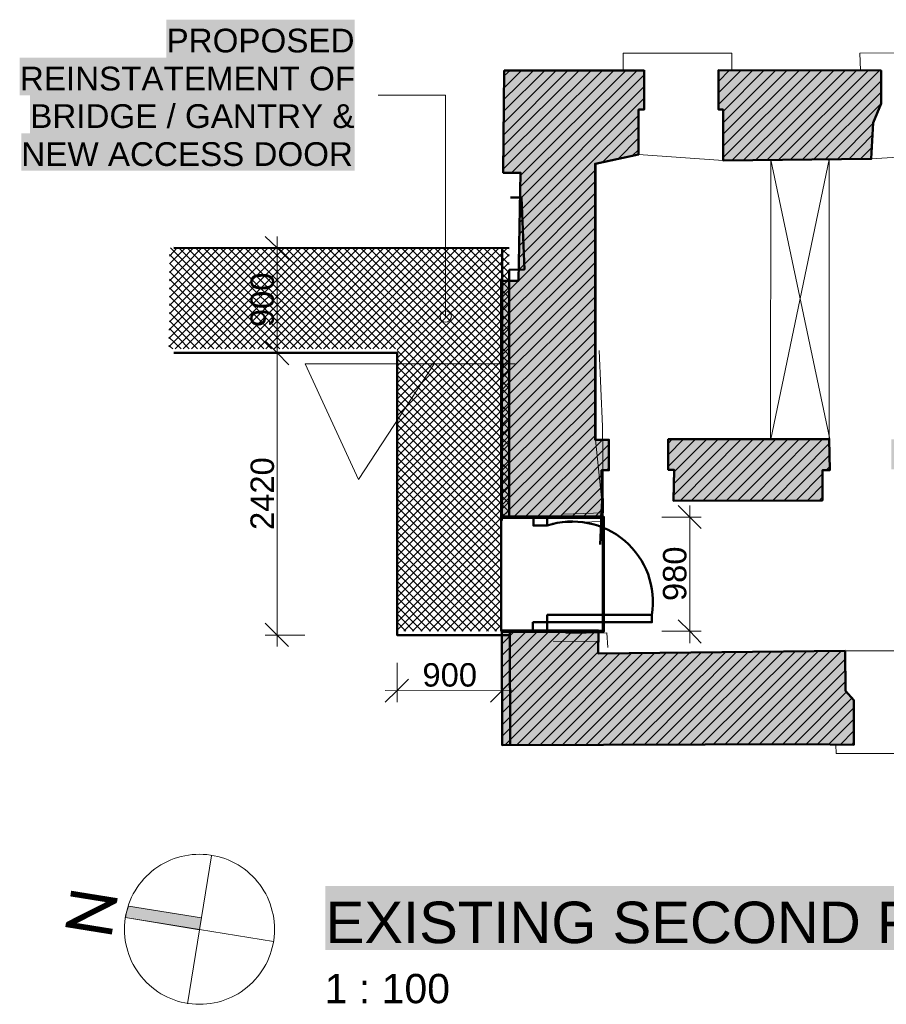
# Model space of a CAD drawing. Header units: metres. Extents: x 0 to 27.5, y 0 to 23.4.
# Tile 28 of 33: x 14.5 to 17.5, y 18.8 to 22.1. Entities that reach past the tile are written whole.
import ezdxf

# ---------------------------------------------------------------- set-up
doc = ezdxf.new("R2010")
doc.units = ezdxf.units.M
doc.layers.add('PDF_Geometry', color=7, linetype='Continuous')
doc.layers.add('PDF_Text', color=7, linetype='Continuous')
doc.layers.add('PDF_Solid Fills', color=7, linetype='Continuous', true_color=0xffffff)
doc.styles.add('PDF Arial', font='arial.ttf')
doc.styles.add('PDF Calibri Light', font='calibril.ttf')

msp = doc.modelspace()

# ---------------------------------------------------------------- hatches: boundary and pattern name
at = {"layer": 'PDF_Solid Fills', "linetype": 'Continuous', "transparency": 33554559}
h = msp.add_hatch(color=256, dxfattribs=at)
h.paths.add_polyline_path([(17.6993, 21.9439), (17.6993, 21.8306), (17.7009, 21.8306), (17.7009, 21.824), (17.7026, 21.824), (17.7026, 21.8173), (17.7043, 21.8173), (17.7043, 21.809), (17.7059, 21.809), (17.7059, 21.8023), (17.7076, 21.8023), (17.7076, 21.7956), (17.7093, 21.7956), (17.7093, 21.7873), (17.7109, 21.7873), (17.7109, 21.7806), (17.7126, 21.7806), (17.7126, 21.774), (17.7143, 21.774), (17.7143, 21.7656), (17.7159, 21.7656), (17.7159, 21.759), (17.7176, 21.759), (17.7176, 21.7523), (17.7193, 21.7523), (17.7193, 21.744), (17.7209, 21.744), (17.7209, 21.7373), (17.7226, 21.7373), (17.7226, 21.7306), (17.7243, 21.7306), (17.7243, 21.7223), (17.7259, 21.7223), (17.7259, 21.7156), (17.7276, 21.7156), (17.7276, 21.709), (17.7293, 21.709), (17.7293, 21.7006), (17.7309, 21.7006), (17.7309, 21.694), (17.7326, 21.694), (17.7326, 21.6873), (17.7343, 21.6873), (17.7343, 21.679), (17.7359, 21.679), (17.7359, 21.6723), (17.7376, 21.6723), (17.7376, 21.664), (17.7443, 21.664), (17.7976, 21.6506), (17.8026, 21.649), (17.8626, 21.634), (17.8676, 21.6323), (17.8676, 20.6973), (17.4843, 20.6973), (17.4843, 20.5957), (17.5043, 20.5957), (17.5026, 20.494), (18.0543, 20.4923), (18.0543, 20.594), (18.0776, 20.594), (18.0776, 20.699), (18.0759, 20.7007), (18.0776, 21.624), (18.1959, 21.624), (18.1959, 21.7873), (18.1976, 21.789), (18.2043, 21.8023), (18.2059, 21.804), (18.2126, 21.8173), (18.2143, 21.819), (18.2193, 21.829), (18.2209, 21.9439)])
h.paths.add_polyline_path([(16.901, 21.9439), (16.901, 21.8106), (16.916, 21.8106), (16.916, 21.6406), (17.416, 21.6456), (17.421, 21.7356), (17.4226, 21.7673), (17.426, 21.774), (17.4276, 21.779), (17.4293, 21.7823), (17.431, 21.7873), (17.4326, 21.7906), (17.4343, 21.7956), (17.4376, 21.8023), (17.4393, 21.8073), (17.441, 21.8106), (17.4426, 21.8156), (17.4443, 21.819), (17.446, 21.824), (17.4476, 21.8273), (17.4493, 21.9439)])
h.paths.add_polyline_path([(18.5009, 21.6223), (18.9892, 21.6223), (18.9892, 21.9456), (18.4842, 21.9456), (18.4842, 21.8306), (18.4859, 21.8306), (18.5009, 21.8156)])
h.paths.add_polyline_path([(18.2659, 20.699), (18.2659, 20.5957), (18.2859, 20.5957), (18.2843, 20.4957), (18.8409, 20.494), (18.8409, 20.699)])
h.paths.add_polyline_path([(17.251, 20.4907), (17.251, 20.5923), (17.276, 20.5923), (17.276, 20.6973), (16.731, 20.6973), (16.731, 20.594), (16.751, 20.594), (16.751, 20.4907)])
h = msp.add_hatch(color=256, dxfattribs=at)
h.paths.add_polyline_path([(21.8758, 20.0574), (21.8741, 20.034), (21.7508, 20.0324), (21.7491, 19.9774), (21.6041, 19.9757), (21.6008, 19.8457), (21.5991, 19.8424), (21.5941, 19.8374), (21.5925, 19.834), (21.5858, 19.8274), (21.5841, 19.824), (21.5791, 19.819), (21.5775, 19.8157), (21.5708, 19.809), (21.5691, 19.8057), (21.5625, 19.799), (21.5625, 19.6674), (22.8074, 19.6674), (22.8074, 19.884), (22.8057, 19.884), (22.8057, 19.9624), (22.5274, 19.9624), (21.9708, 19.959), (21.9708, 20.0574)])
h.paths.add_polyline_path([(21.0525, 20.0607), (21.0208, 20.059), (20.9875, 20.0574), (20.9875, 19.9707), (20.0342, 19.9707), (20.0325, 19.8607), (20.0159, 19.794), (20.0142, 19.789), (20.0159, 19.7874), (20.0159, 19.6674), (21.3241, 19.669), (21.3258, 19.784), (21.3241, 19.784), (21.3241, 19.7924), (21.3225, 19.7924), (21.3225, 19.8007), (21.3208, 19.8007), (21.3208, 19.809), (21.3191, 19.809), (21.3191, 19.8174), (21.3175, 19.8174), (21.3175, 19.8257), (21.3158, 19.8257), (21.3158, 19.8974), (21.3141, 19.8974), (21.3141, 19.9674), (21.3125, 19.969), (21.1841, 19.969), (21.1841, 20.034), (21.0858, 20.034), (21.0858, 20.0607)])
h.paths.add_polyline_path([(16.1677, 20.434), (16.5043, 20.4357), (16.506, 20.4623), (16.5077, 20.5923), (16.531, 20.5923), (16.531, 20.6957), (16.486, 20.6957), (16.486, 21.629), (16.5027, 21.6323), (16.5093, 21.634), (16.5177, 21.6356), (16.5243, 21.6373), (16.541, 21.6406), (16.5477, 21.6423), (16.556, 21.644), (16.5627, 21.6456), (16.571, 21.6473), (16.5777, 21.649), (16.5943, 21.6523), (16.601, 21.654), (16.6093, 21.6556), (16.616, 21.6573), (16.6243, 21.659), (16.631, 21.659), (16.631, 21.8106), (16.6493, 21.8106), (16.6493, 21.9423), (16.1777, 21.9423), (16.1743, 21.599), (16.2327, 21.5973), (16.231, 21.5073), (16.2277, 21.324), (16.226, 21.234), (16.1677, 21.2323)])
h.paths.add_polyline_path([(17.6193, 19.9824), (17.6159, 19.8124), (17.5943, 19.8107), (17.5943, 19.669), (19.7742, 19.669), (19.7742, 19.7674), (19.7725, 19.7674), (19.7725, 19.7857), (19.7709, 19.7857), (19.7709, 19.804), (19.7692, 19.804), (19.7692, 19.8224), (19.7675, 19.8224), (19.7675, 19.8407), (19.7659, 19.8407), (19.7659, 19.859), (19.7642, 19.859), (19.7642, 19.8774), (19.7625, 19.8774), (19.7625, 19.8957), (19.7609, 19.8957), (19.7609, 19.914), (19.7592, 19.914), (19.7592, 19.9324), (19.7575, 19.9324), (19.7575, 19.9507), (19.7559, 19.9507), (19.7559, 19.969), (19.7542, 19.9707), (18.0309, 19.9724), (17.8559, 19.9774), (17.7959, 19.979), (17.6793, 19.9824)])
h.paths.add_polyline_path([(16.171, 19.6657), (16.6843, 19.6674), (17.3576, 19.6674), (17.3576, 19.819), (17.346, 19.8307), (17.3443, 19.8307), (17.3443, 19.834), (17.331, 19.8474), (17.3293, 19.8474), (17.3293, 19.9824), (17.161, 19.9824), (16.661, 19.9774), (16.496, 19.9757), (16.496, 20.049), (16.171, 20.049)])
h.paths.add_polyline_path([(25.0173, 19.974), (23.4174, 19.9657), (23.0957, 19.964), (23.0874, 19.8474), (23.0857, 19.8257), (23.0824, 19.8224), (23.0791, 19.8207), (23.0757, 19.8174), (23.0724, 19.8157), (23.0691, 19.8124), (23.0657, 19.8107), (23.0624, 19.8074), (23.0591, 19.8057), (23.0557, 19.8024), (23.0524, 19.8007), (23.0491, 19.7974), (23.0457, 19.7957), (23.0457, 19.6674), (25.3456, 19.6674), (25.3456, 19.814), (25.344, 19.814), (25.344, 19.854), (25.3423, 19.854), (25.3423, 19.894), (25.3406, 19.894), (25.3406, 19.934), (25.339, 19.934), (25.339, 19.974)])
h.paths.add_polyline_path([(26.7789, 20.0524), (26.6306, 20.0524), (26.6306, 20.029), (26.5989, 20.029), (26.5656, 20.0274), (26.5339, 20.0257), (26.4673, 20.0224), (26.4673, 19.979), (26.1873, 19.979), (25.6273, 19.9757), (25.6256, 19.9574), (25.6206, 19.9074), (25.619, 19.889), (25.6123, 19.8224), (25.6106, 19.819), (25.584, 19.7924), (25.584, 19.6657), (26.7772, 19.6674)])
msp.add_hatch(color=7, dxfattribs=at).paths.add_polyline_path([(14.9711, 19.1124), (14.9211, 19.1207), (14.9094, 19.1207), (14.9077, 19.1174), (14.9027, 19.1024), (14.9011, 19.0924), (14.8994, 19.0841), (15.1394, 19.0441), (15.1511, 19.0424), (15.1511, 19.0524), (15.156, 19.0824), (15.1061, 19.0907), (15.0944, 19.0924), (15.0444, 19.1007), (15.0327, 19.1024), (14.9827, 19.1107)])

# ---------------------------------------------------------------- linework, layer by layer
at = {"layer": 'PDF_Geometry', "linetype": 'Continuous', "lineweight": 9}
for points in [[(16.5793, 21.9439), (16.5793, 22.0006), (16.946, 22.0006), (16.946, 21.9439)], [(17.3793, 21.9439), (17.3776, 22.0006), (17.7443, 22.0023), (17.7443, 21.9456)], [(16.1743, 21.6873), (16.431, 21.9423)], [(16.1743, 21.6473), (16.471, 21.9423)], [(16.1743, 21.609), (16.5093, 21.9423)], [(16.176, 21.844), (16.276, 21.9423)], [(16.176, 21.8056), (16.3143, 21.9423)], [(16.176, 21.7656), (16.3527, 21.9423)], [(16.176, 21.7256), (16.3927, 21.9423)], [(16.1777, 21.9239), (16.1977, 21.9423)], [(16.1777, 21.884), (16.236, 21.9423)], [(16.2027, 21.5973), (16.5477, 21.9423)], [(16.231, 21.549), (16.626, 21.9423)], [(16.231, 21.509), (16.6493, 21.9273)], [(16.2327, 21.5873), (16.5877, 21.9423)], [(16.901, 21.9056), (16.9376, 21.9439)], [(16.901, 21.8673), (16.9776, 21.9439)], [(16.901, 21.8273), (17.016, 21.9439)], [(16.916, 21.804), (17.0543, 21.9439)], [(16.916, 21.7656), (17.0943, 21.9439)], [(16.916, 21.7273), (17.1326, 21.9439)], [(16.916, 21.6873), (17.1726, 21.9423)], [(16.916, 21.649), (17.211, 21.9423)], [(16.946, 21.639), (17.2493, 21.9423)], [(16.9843, 21.639), (17.2893, 21.9423)], [(17.0243, 21.639), (17.3276, 21.9423)], [(17.0643, 21.6406), (17.366, 21.9423)], [(17.1026, 21.6406), (17.406, 21.9423)], [(17.1426, 21.6406), (17.4443, 21.9423)], [(16.231, 21.469), (16.6493, 21.8889)], [(17.1826, 21.6406), (17.4493, 21.9073)], [(15.9793, 21.1106), (15.9793, 21.859), (15.7527, 21.859)], [(16.2293, 21.429), (16.6493, 21.849)], [(17.221, 21.6423), (17.4493, 21.869)], [(17.261, 21.6423), (17.4493, 21.8306)], [(16.2293, 21.3906), (16.631, 21.7906)], [(16.5093, 21.6323), (16.631, 21.7523)], [(17.301, 21.6423), (17.4226, 21.764)], [(16.5593, 21.6423), (16.631, 21.714)], [(17.3393, 21.6423), (17.4193, 21.724)], [(17.3793, 21.644), (17.4176, 21.6823)], [(16.5127, 20.434), (16.486, 20.6957), (16.486, 21.6273), (16.631, 21.659), (16.916, 21.639), (17.416, 21.644), (17.7376, 21.664), (17.8659, 21.6306), (18.1959, 21.624), (18.4792, 21.624), (21.1991, 21.6356), (21.1991, 20.4957), (21.7758, 20.4957)], [(16.6093, 21.654), (16.631, 21.674)], [(17.276, 20.6973), (17.0776, 21.6406), (17.076, 20.6973)], [(17.0776, 20.6973), (17.2743, 21.6423), (17.2743, 20.6973)], [(16.2277, 21.3506), (16.486, 21.6073)], [(16.2277, 21.3106), (16.486, 21.569)], [(16.2277, 21.2706), (16.486, 21.529)], [(16.1677, 21.174), (16.486, 21.4906)], [(16.1677, 21.134), (16.486, 21.4523)], [(16.1677, 21.0956), (16.486, 21.4123)], [(15.411, 21.3823), (15.411, 20.989), (15.411, 19.9974)], [(16.1677, 21.0557), (16.486, 21.374)], [(15.506, 21.344), (15.411, 21.344), (15.371, 21.344)], [(16.1677, 21.0173), (16.486, 21.334)], [(16.1677, 20.979), (16.486, 21.2956)], [(16.1677, 20.939), (16.486, 21.2573)], [(16.1677, 21.2123), (16.1893, 21.2323)], [(16.1677, 20.9007), (16.486, 21.2173)], [(16.1677, 20.8623), (16.486, 21.179)], [(16.1677, 20.8223), (16.486, 21.139)], [(16.1677, 20.784), (16.486, 21.1006)], [(16.1677, 20.744), (16.486, 21.0623)], [(16.1677, 20.7057), (16.486, 21.0223)], [(15.506, 20.989), (15.411, 20.989), (15.371, 20.989)], [(16.1677, 20.6673), (16.486, 20.984)], [(16.3777, 20.444), (16.5127, 20.449), (16.5093, 20.7407), (16.4977, 20.9973)], [(15.941, 20.9523), (15.686, 20.5607), (15.506, 20.9523), (16.2143, 20.9523)], [(16.1677, 20.6273), (16.486, 20.9457)], [(16.1677, 20.589), (16.486, 20.9057)], [(16.1677, 20.549), (16.486, 20.8673)], [(16.1677, 20.5107), (16.486, 20.8273)], [(16.1677, 20.4723), (16.486, 20.789)], [(16.1693, 20.434), (16.486, 20.7507)], [(16.2093, 20.434), (16.486, 20.7107)], [(16.2477, 20.434), (16.5093, 20.6957)], [(16.731, 20.6823), (16.7443, 20.6973)], [(16.731, 20.644), (16.7827, 20.6973)], [(16.731, 20.6057), (16.8226, 20.6973)], [(16.7493, 20.5073), (16.9393, 20.6973)], [(16.751, 20.5873), (16.861, 20.6973)], [(16.751, 20.5473), (16.8993, 20.6973)], [(16.771, 20.489), (16.9776, 20.6973)], [(16.8093, 20.4907), (17.0176, 20.6973)], [(16.8493, 20.4907), (17.056, 20.6973)], [(16.8876, 20.4907), (17.0943, 20.6973)], [(16.9276, 20.4907), (17.1343, 20.6973)], [(16.966, 20.4907), (17.1726, 20.6973)], [(17.006, 20.4907), (17.211, 20.6973)], [(17.0443, 20.4907), (17.251, 20.6973)], [(17.0843, 20.4907), (17.2743, 20.6823)], [(16.2877, 20.434), (16.531, 20.679)], [(16.326, 20.434), (16.531, 20.6407)], [(17.1226, 20.4907), (17.276, 20.644)], [(16.5227, 20.5923), (16.531, 20.6007)], [(17.2643, 20.5923), (17.276, 20.6057)], [(16.3643, 20.434), (16.506, 20.5757)], [(17.1626, 20.4907), (17.251, 20.5807)], [(16.4043, 20.434), (16.5077, 20.5373)], [(17.201, 20.4907), (17.251, 20.5423)], [(16.341, 20.414), (16.506, 20.419), (16.5077, 20.489)], [(16.4427, 20.434), (16.5077, 20.499)], [(17.241, 20.4907), (17.251, 20.5023)], [(16.4827, 20.434), (16.506, 20.459)], [(16.8043, 20.009), (16.8043, 20.474)], [(16.7093, 20.434), (16.8043, 20.434), (16.8426, 20.434)], [(16.1693, 20.044), (16.1743, 20.049)], [(16.1693, 20.0057), (16.2127, 20.049)], [(16.1693, 19.9674), (16.2527, 20.049)], [(16.1693, 19.9274), (16.291, 20.049)], [(16.1693, 19.889), (16.3293, 20.049)], [(16.1693, 19.849), (16.3693, 20.049)], [(16.1693, 19.8107), (16.4077, 20.049)], [(16.1693, 19.7724), (16.4477, 20.049)], [(16.171, 19.7324), (16.486, 20.049)], [(16.7093, 20.049), (16.8043, 20.049), (16.8426, 20.049)], [(15.5044, 20.0357), (15.411, 20.0357), (15.371, 20.0357)], [(16.171, 19.694), (16.496, 20.019)], [(26.6306, 20.029), (26.4673, 20.0207), (26.4673, 19.979), (24.6723, 19.9707), (24.6723, 19.9857), (24.289, 19.9907), (24.289, 19.969), (21.9708, 19.9574), (21.9708, 20.0307), (21.7508, 20.0307), (21.7491, 19.9757), (21.1875, 19.9724), (20.9908, 19.9724), (18.0309, 19.974), (17.6193, 19.9824), (17.3193, 19.9824), (16.4943, 19.974), (16.4943, 20.014), (16.3427, 20.0157)], [(16.5277, 19.994), (16.5243, 20.044), (16.386, 20.0407)], [(16.1793, 19.664), (16.4943, 19.979)], [(16.2193, 19.664), (16.5277, 19.974)], [(16.2577, 19.664), (16.5677, 19.974)], [(16.2977, 19.664), (16.606, 19.974)], [(16.336, 19.6657), (16.646, 19.9757)], [(16.3743, 19.6657), (16.686, 19.9757)], [(16.4143, 19.6657), (16.7243, 19.9757)], [(16.4527, 19.6657), (16.7643, 19.9757)], [(16.4927, 19.6657), (16.8043, 19.9774)], [(16.531, 19.6657), (16.8426, 19.9774)], [(16.571, 19.6657), (16.8826, 19.9774)], [(16.6093, 19.6657), (16.9226, 19.9774)], [(16.6493, 19.6657), (16.961, 19.979)], [(16.6877, 19.6657), (17.001, 19.979)], [(16.7277, 19.6657), (17.041, 19.979)], [(16.766, 19.6674), (17.0793, 19.9807)], [(16.806, 19.6674), (17.1193, 19.9807)], [(16.8443, 19.6674), (17.1593, 19.9807)], [(16.8843, 19.6674), (17.1976, 19.9807)], [(16.9226, 19.6674), (17.2376, 19.9824)], [(16.9626, 19.6674), (17.2776, 19.9824)], [(17.001, 19.6674), (17.316, 19.9824)], [(17.0393, 19.6674), (17.3293, 19.9557)], [(15.816, 19.9424), (15.816, 19.849), (15.816, 19.809)], [(16.1693, 19.9424), (16.1693, 19.8474), (16.1693, 19.809)], [(17.0793, 19.6674), (17.3293, 19.9174)], [(17.1176, 19.6674), (17.3293, 19.879)], [(15.776, 19.849), (16.2093, 19.8474)], [(17.1576, 19.6674), (17.3326, 19.844)], [(17.196, 19.6674), (17.351, 19.8224)], [(17.2343, 19.6674), (17.3576, 19.7907)], [(17.2726, 19.6674), (17.3576, 19.7524)], [(17.311, 19.6657), (17.3576, 19.7124)], [(17.296, 19.6657), (17.2976, 19.6357), (17.6493, 19.6357), (17.6509, 19.6657)], [(17.3493, 19.6657), (17.3576, 19.674)], [(15.1094, 18.7907), (15.1894, 19.2907)], [(15.3994, 19.0007), (14.8994, 19.0824)]]:
    msp.add_lwpolyline(points, dxfattribs=at)
at = {"layer": 'PDF_Geometry', "linetype": 'Continuous', "lineweight": 50}
for points in [[(16.5043, 20.434), (16.5077, 20.489), (16.506, 20.5923), (16.531, 20.5923), (16.531, 20.6957), (16.486, 20.6957), (16.486, 21.6273), (16.631, 21.659), (16.631, 21.8106), (16.6493, 21.8106), (16.6493, 21.9423), (16.1777, 21.9423), (16.1743, 21.5973), (16.2327, 21.5973), (16.226, 21.2323), (16.1677, 21.2323), (16.1677, 20.434)], [(16.6493, 21.9423), (16.1777, 21.9423), (16.1743, 21.5973), (16.2327, 21.5973), (16.226, 21.2323), (16.1677, 21.2323), (16.1677, 20.4023)], [(16.6493, 21.9439), (16.6493, 21.8106), (16.631, 21.8106), (16.631, 21.659), (16.4843, 21.6273), (16.4843, 20.6957), (16.531, 20.6957), (16.531, 20.5923), (16.506, 20.5923), (16.5077, 20.4907)], [(16.1943, 20.434), (16.1943, 21.269), (16.246, 21.2706), (16.236, 21.514), (16.1993, 21.514)], [(16.7493, 20.4923), (16.751, 20.594), (16.731, 20.594), (16.731, 20.6973), (17.276, 20.6973)], [(17.2743, 20.6973), (17.276, 20.5923), (17.251, 20.5923), (17.251, 20.4907), (16.7493, 20.489)], [(16.5077, 20.489), (16.501, 20.3423)], [(16.1693, 20.049), (16.171, 19.664), (17.1976, 19.6674), (17.3576, 19.6657), (17.3576, 19.8157), (17.3293, 19.8474), (17.3276, 19.9824), (16.4943, 19.974), (16.496, 20.049), (16.4943, 19.974), (17.3276, 19.9824), (17.3293, 19.8474), (17.3576, 19.8157), (17.3576, 19.6657), (17.1976, 19.6674), (16.171, 19.664), (16.1693, 20.039)], [(16.1977, 19.664), (16.196, 20.049)]]:
    msp.add_lwpolyline(points, dxfattribs=at)
for points in [[(17.4493, 21.9423), (16.901, 21.9439), (16.901, 21.8106), (16.916, 21.8106), (16.916, 21.639), (17.416, 21.644), (17.4226, 21.7656), (17.4493, 21.8306)], [(16.901, 21.9439), (17.4493, 21.9423), (17.4493, 21.8306), (17.4226, 21.7656), (17.416, 21.644), (16.916, 21.639), (16.916, 21.8106), (16.901, 21.8106)], [(17.276, 20.5923), (17.2743, 20.6973), (16.731, 20.6973), (16.731, 20.594), (16.751, 20.594), (16.7493, 20.489), (17.251, 20.4907), (17.251, 20.5923)]]:
    msp.add_lwpolyline(points, close=True, dxfattribs=at)
at = {"layer": 'PDF_Geometry', "linetype": 'Continuous', "lineweight": 35}
for points in [[(15.451, 21.304), (15.411, 21.344), (15.371, 21.3823)], [(15.451, 20.949), (15.411, 20.989), (15.371, 21.029)], [(16.7643, 20.474), (16.8043, 20.434), (16.8426, 20.3957)], [(16.7643, 20.0874), (16.8043, 20.049), (16.8426, 20.009)], [(15.4494, 19.9974), (15.411, 20.0357), (15.371, 20.0757)], [(15.8544, 19.8874), (15.816, 19.849), (15.776, 19.809)], [(16.2093, 19.8874), (16.1693, 19.8474), (16.131, 19.809)]]:
    msp.add_lwpolyline(points, dxfattribs=at)
at = {"layer": 'PDF_Geometry', "color": 150, "linetype": 'Continuous', "lineweight": 9, "true_color": 0x0080ff}
for points in [[(15.0461, 21.0657), (15.3244, 21.344)], [(15.0461, 21.0373), (15.3527, 21.344)], [(15.0461, 21.009), (15.381, 21.344)], [(15.0477, 21.3156), (15.0744, 21.344)], [(15.0477, 21.289), (15.1027, 21.344)], [(15.0477, 21.2606), (15.1294, 21.344)], [(15.0477, 21.2323), (15.1577, 21.344)], [(15.0477, 21.204), (15.186, 21.344)], [(15.0477, 21.1773), (15.2144, 21.344)], [(15.0477, 21.149), (15.241, 21.344)], [(15.0477, 21.1206), (15.2694, 21.344)], [(15.0477, 21.094), (15.2977, 21.344)], [(15.366, 21.0023), (15.0477, 21.3206)], [(15.3927, 21.0023), (15.0511, 21.344)], [(15.0677, 21.0023), (15.4077, 21.344)], [(15.421, 21.0023), (15.0794, 21.344)], [(15.0944, 21.0023), (15.436, 21.344)], [(15.4494, 21.0023), (15.1077, 21.344)], [(15.1227, 21.0023), (15.4644, 21.344)], [(15.4777, 21.0023), (15.1361, 21.344)], [(15.1511, 21.0023), (15.4927, 21.344)], [(15.5044, 21.0023), (15.1627, 21.344)], [(15.1777, 21.0023), (15.5194, 21.344)], [(15.5327, 21.0023), (15.191, 21.344)], [(15.206, 21.0023), (15.5477, 21.344)], [(15.561, 21.0023), (15.2194, 21.344)], [(15.2344, 21.0023), (15.576, 21.344)], [(15.5877, 21.0023), (15.246, 21.344)], [(15.2627, 21.0023), (15.6027, 21.344)], [(15.616, 21.0023), (15.2744, 21.344)], [(15.2894, 21.0023), (15.631, 21.344)], [(15.6444, 21.0023), (15.3027, 21.344)], [(15.3177, 21.0023), (15.6594, 21.344)], [(15.671, 21.0023), (15.331, 21.344)], [(15.346, 21.0023), (15.686, 21.344)], [(15.6994, 21.0023), (15.3577, 21.344)], [(15.3727, 21.0023), (15.7144, 21.344)], [(15.7277, 21.0023), (15.386, 21.344)], [(15.401, 21.0023), (15.7427, 21.344)], [(15.756, 21.0023), (15.4144, 21.344)], [(15.4294, 21.0023), (15.771, 21.344)], [(15.7827, 21.0023), (15.441, 21.344)], [(15.456, 21.0023), (15.7977, 21.344)], [(15.811, 21.0023), (15.4694, 21.344)], [(15.4844, 21.0023), (15.826, 21.344)], [(16.1943, 20.6473), (15.4977, 21.344)], [(15.5127, 21.0023), (15.8544, 21.344)], [(16.1943, 20.6757), (15.526, 21.344)], [(15.541, 21.0023), (15.881, 21.344)], [(16.1943, 20.7023), (15.5527, 21.344)], [(15.5677, 21.0023), (15.9094, 21.344)], [(16.1943, 20.7307), (15.581, 21.344)], [(15.596, 21.0023), (15.9377, 21.344)], [(16.1943, 20.759), (15.6094, 21.344)], [(15.6244, 21.0023), (15.9644, 21.344)], [(16.1943, 20.7857), (15.636, 21.344)], [(15.651, 21.0023), (15.9927, 21.344)], [(16.1943, 20.814), (15.6644, 21.344)], [(15.6794, 21.0023), (16.021, 21.344)], [(16.1943, 20.8423), (15.6927, 21.344)], [(15.7077, 21.0023), (16.0493, 21.344)], [(16.1943, 20.869), (15.721, 21.344)], [(15.7344, 21.0023), (16.076, 21.344)], [(16.1943, 20.8973), (15.7477, 21.344)], [(15.7627, 21.0023), (16.1043, 21.3423)], [(16.1943, 20.9257), (15.776, 21.344)], [(15.791, 21.0023), (16.1327, 21.3423)], [(16.1943, 20.954), (15.8044, 21.344)], [(15.816, 20.999), (16.1593, 21.3423)], [(15.816, 20.9707), (16.1877, 21.3423)], [(15.816, 20.944), (16.1943, 21.3206)], [(16.1943, 20.9807), (15.831, 21.344)], [(16.1943, 21.009), (15.8594, 21.344)], [(16.1943, 21.0373), (15.8877, 21.344)], [(16.1943, 21.064), (15.9144, 21.344)], [(16.1943, 21.0923), (15.9427, 21.344)], [(16.1943, 21.1206), (15.971, 21.344)], [(16.1943, 21.1473), (15.9993, 21.344)], [(16.1943, 21.1756), (16.026, 21.344)], [(16.1943, 21.204), (16.0543, 21.344)], [(16.1943, 21.2323), (16.0827, 21.3423)], [(16.1943, 21.259), (16.1093, 21.3423)], [(16.1943, 21.2873), (16.1377, 21.3423)], [(16.1943, 21.3156), (16.166, 21.3423)], [(16.1943, 21.3423), (16.1943, 21.3423)], [(15.3377, 21.0023), (15.0477, 21.2923)], [(15.816, 20.9157), (16.1943, 21.294)], [(15.3094, 21.0023), (15.0477, 21.264)], [(15.816, 20.8873), (16.1943, 21.2656)], [(15.2827, 21.0023), (15.0477, 21.2373)], [(15.816, 20.859), (16.1943, 21.2373)], [(15.2544, 21.0023), (15.0477, 21.209)], [(15.226, 21.0023), (15.0477, 21.1806)], [(15.816, 20.8323), (16.1943, 21.2106)], [(15.816, 20.804), (16.1943, 21.1823)], [(15.1977, 21.0023), (15.0477, 21.154)], [(15.816, 20.7757), (16.1943, 21.154)], [(15.171, 21.0023), (15.0477, 21.1256)], [(15.816, 20.749), (16.1943, 21.1256)], [(15.1427, 21.0023), (15.0477, 21.0973)], [(15.816, 20.7207), (16.1943, 21.099)], [(15.1144, 21.0023), (15.0477, 21.0706)], [(15.816, 20.6923), (16.1943, 21.0706)], [(15.0877, 21.0023), (15.0461, 21.0423)], [(15.0594, 21.0023), (15.0461, 21.014)], [(16.1677, 20.3107), (15.816, 20.664), (16.1943, 21.0423)], [(15.816, 20.6373), (16.1943, 21.0157)], [(16.1943, 20.619), (15.816, 20.9973)], [(15.816, 20.609), (16.1943, 20.9873)], [(16.1943, 20.5907), (15.816, 20.969)], [(15.816, 20.5807), (16.1943, 20.959)], [(16.1943, 20.564), (15.816, 20.9423)], [(15.816, 20.554), (16.1943, 20.9323)], [(16.1943, 20.5357), (15.816, 20.914)], [(15.816, 20.5257), (16.1943, 20.904)], [(16.1943, 20.5073), (15.816, 20.8857)], [(15.816, 20.4973), (16.1943, 20.8757)], [(16.1943, 20.4807), (15.816, 20.8573)], [(16.1677, 20.1157), (15.816, 20.469), (16.1943, 20.8473)], [(16.1943, 20.4523), (15.816, 20.8307)], [(15.816, 20.4423), (16.1943, 20.8207)], [(16.1827, 20.434), (15.816, 20.8023)], [(15.816, 20.414), (16.1943, 20.7923)], [(16.1677, 20.4223), (15.816, 20.774)], [(16.151, 20.049), (15.816, 20.3857), (16.1943, 20.764)], [(16.1677, 20.394), (15.816, 20.7473)], [(15.816, 20.359), (16.1943, 20.7373)], [(16.1677, 20.3657), (15.816, 20.719)], [(15.816, 20.3307), (16.1943, 20.709)], [(16.1677, 20.339), (15.816, 20.6907)], [(15.816, 20.3023), (16.1943, 20.6807)], [(16.0393, 20.049), (15.816, 20.274), (16.1943, 20.6523)], [(16.1677, 20.2823), (15.816, 20.6357)], [(15.816, 20.2474), (16.1943, 20.6257)], [(16.1677, 20.2557), (15.816, 20.6073)], [(15.816, 20.219), (16.1943, 20.5973)], [(16.1677, 20.2274), (15.816, 20.579)], [(15.956, 20.049), (15.816, 20.1907), (16.1943, 20.569)], [(16.1677, 20.199), (15.816, 20.5523)], [(15.816, 20.164), (16.1943, 20.5423)], [(16.1677, 20.1724), (15.816, 20.524)], [(15.816, 20.1357), (16.1943, 20.514)], [(16.1677, 20.144), (15.816, 20.4957)], [(15.8727, 20.049), (15.816, 20.1074), (16.1943, 20.4857)], [(16.1693, 20.434), (16.1943, 20.4573)], [(16.1677, 20.0874), (15.816, 20.4407)], [(15.846, 20.049), (15.816, 20.079), (16.1677, 20.4323)], [(16.1677, 20.0607), (15.816, 20.4123)], [(15.816, 20.0524), (16.1677, 20.404)], [(16.1243, 20.049), (15.816, 20.3573)], [(15.8394, 20.049), (16.1677, 20.3773)], [(15.8677, 20.049), (16.1677, 20.349)], [(16.096, 20.049), (15.816, 20.329)], [(15.896, 20.049), (16.1677, 20.3207)], [(16.0677, 20.049), (15.816, 20.3007)], [(15.9244, 20.049), (16.1677, 20.294)], [(15.951, 20.049), (16.1677, 20.2657)], [(16.0127, 20.049), (15.816, 20.2457)], [(15.9843, 20.049), (15.816, 20.2174)], [(15.9793, 20.049), (16.1677, 20.2374)], [(16.0077, 20.049), (16.1677, 20.209)], [(16.0343, 20.049), (16.1677, 20.1824)], [(15.9294, 20.049), (15.816, 20.1624)], [(16.0627, 20.049), (16.1677, 20.154)], [(15.901, 20.049), (15.816, 20.134)], [(16.091, 20.049), (16.1677, 20.1257)], [(16.1177, 20.049), (16.1677, 20.099)], [(15.8177, 20.049), (15.816, 20.0507)], [(16.146, 20.049), (16.1677, 20.0707)]]:
    msp.add_lwpolyline(points, dxfattribs=at)
at = {"layer": 'PDF_Geometry', "color": 150, "linetype": 'Continuous', "lineweight": 50, "true_color": 0x0080ff}
for points in [[(16.1943, 21.3423), (15.0627, 21.344)], [(16.171, 21.3423), (16.1693, 20.4223)], [(16.196, 20.0357), (15.816, 20.0357), (15.816, 20.989), (15.0627, 20.989)], [(16.1677, 20.434), (16.1677, 20.049)]]:
    msp.add_lwpolyline(points, dxfattribs=at)
at = {"layer": 'PDF_Geometry', "linetype": 'Continuous', "lineweight": 9}
for points in [[(15.9793, 21.1306, 0.409091), (15.961, 21.1123, -0.409091)], [(15.1494, 19.2957, 0.414474), (14.8961, 19.0424, 0.414474), (15.1494, 18.7891, 0.414474), (15.4027, 19.0424, 0.414474)]]:
    msp.add_lwpolyline(points, format="xyb", close=True, dxfattribs=at)
at = {"layer": 'PDF_Geometry', "linetype": 'Continuous', "lineweight": 70}
for points in [[(16.1677, 20.049), (16.5127, 20.049), (16.5127, 20.434), (16.1677, 20.434), (16.5043, 20.434)], [(16.496, 20.049), (16.1693, 20.049)]]:
    msp.add_lwpolyline(points, dxfattribs=at)
at = {"layer": 'PDF_Geometry', "color": 150, "linetype": 'Continuous', "lineweight": 50, "true_color": 0x0080ff}
for points in [[(16.276, 20.434), (16.3227, 20.434), (16.3227, 20.4057), (16.276, 20.4057)], [(16.3227, 20.079), (16.676, 20.079), (16.676, 20.104), (16.3227, 20.104)], [(16.2743, 20.079), (16.3227, 20.079), (16.3227, 20.049), (16.2743, 20.049)]]:
    msp.add_lwpolyline(points, close=True, dxfattribs=at)
at = {"layer": 'PDF_Geometry', "linetype": 'Continuous', "lineweight": 9}
msp.add_lwpolyline([(15.156, 19.0807), (14.9094, 19.1207), (14.9027, 19.1007), (14.8994, 19.0824), (15.1494, 19.0407)], close=True, dxfattribs=at)
at = {"layer": 'PDF_Geometry', "color": 150, "linetype": 'Continuous', "lineweight": 50, "true_color": 0x0080ff}
msp.add_arc((16.4078, 20.1477), 0.2717, 350.751, 108.2693, dxfattribs=at)
at = {"layer": 'PDF_Geometry', "linetype": 'Continuous', "lineweight": 9}
for points in [[(15.9793, 21.1306), (15.9893, 21.1306), (15.9993, 21.1223), (15.9993, 21.1123)], [(15.9793, 21.1306), (15.9893, 21.1306), (15.9993, 21.1223), (15.9993, 21.1123)], [(15.9793, 21.0923), (15.9694, 21.0923), (15.961, 21.1023), (15.961, 21.1123)], [(15.9793, 21.0923), (15.9694, 21.0923), (15.961, 21.1023), (15.961, 21.1123)], [(15.9993, 21.1123), (15.9993, 21.1023), (15.9893, 21.0923), (15.9793, 21.0923)], [(15.9993, 21.1123), (15.9993, 21.1023), (15.9893, 21.0923), (15.9793, 21.0923)]]:
    msp.add_open_spline(points, degree=3, dxfattribs=at)
at = {"layer": 'PDF_Solid Fills', "linetype": 'Continuous', "lineweight": 9, "transparency": 33554559}
for points in [[(15.0377, 22.1139), (15.0377, 21.9856), (15.6727, 22.1139), (15.6727, 21.9856)], [(14.5427, 21.9856), (14.5427, 21.859), (15.6727, 21.9856), (15.6727, 21.859)], [(14.5777, 21.859), (14.5777, 21.7306), (15.6727, 21.859), (15.6727, 21.7306)], [(14.5477, 21.7306), (14.5477, 21.604), (15.6727, 21.7306), (15.6727, 21.604)], [(15.5744, 19.1891), (15.5744, 18.9724), (18.7159, 19.1891), (18.7159, 18.9724)]]:
    msp.add_solid(points, dxfattribs=at)
at = {"layer": 'PDF_Solid Fills', "color": 7, "linetype": 'Continuous', "lineweight": 9, "transparency": 33554559}
msp.add_solid([(15.5744, 18.9924), (15.5744, 18.9807), (18.7159, 18.9924), (18.7159, 18.9807)], dxfattribs=at)

# ---------------------------------------------------------------- texts
at = {"layer": 'PDF_Text', "linetype": 'Continuous', "attachment_point": 4, "style": 'PDF Arial'}
for s, insert, char_height in [('PROPOSED', (15.0383, 22.0429), 0.08009), ('REINSTATEMENT OF', (14.5433, 21.9146), 0.080087), ('BRIDGE / GANTRY &', (14.5783, 21.7879), 0.080087), ('NEW ACCESS DOOR', (14.5483, 21.6596), 0.080087), ('900', (15.9017, 19.9009), 0.07902), ('EXISTING SECOND FLOOR PLAN', (15.575, 19.0647), 0.140154), ('1 : 100', (15.5717, 18.8415), 0.09904)]:
    msp.add_mtext(s, dxfattribs=dict(at, insert=insert, char_height=char_height))
at = {"layer": 'PDF_Text', "linetype": 'Continuous', "attachment_point": 4}
for s, insert, char_height, rotation, style in [('900', (15.3614, 21.0758), 0.07901, 89.8663, 'PDF Arial'), ('2420', (15.3614, 20.3908), 0.07901, 89.8993, 'PDF Arial'), ('980', (16.753, 20.1508), 0.07901, 89.8663, 'PDF Arial'), ('N', (14.7722, 19.0198), 0.1589, 80.8325, 'PDF Calibri Light')]:
    msp.add_mtext(s, dxfattribs=dict(at, insert=insert, char_height=char_height, rotation=rotation, style=style))

doc.saveas('drawing.dxf')
